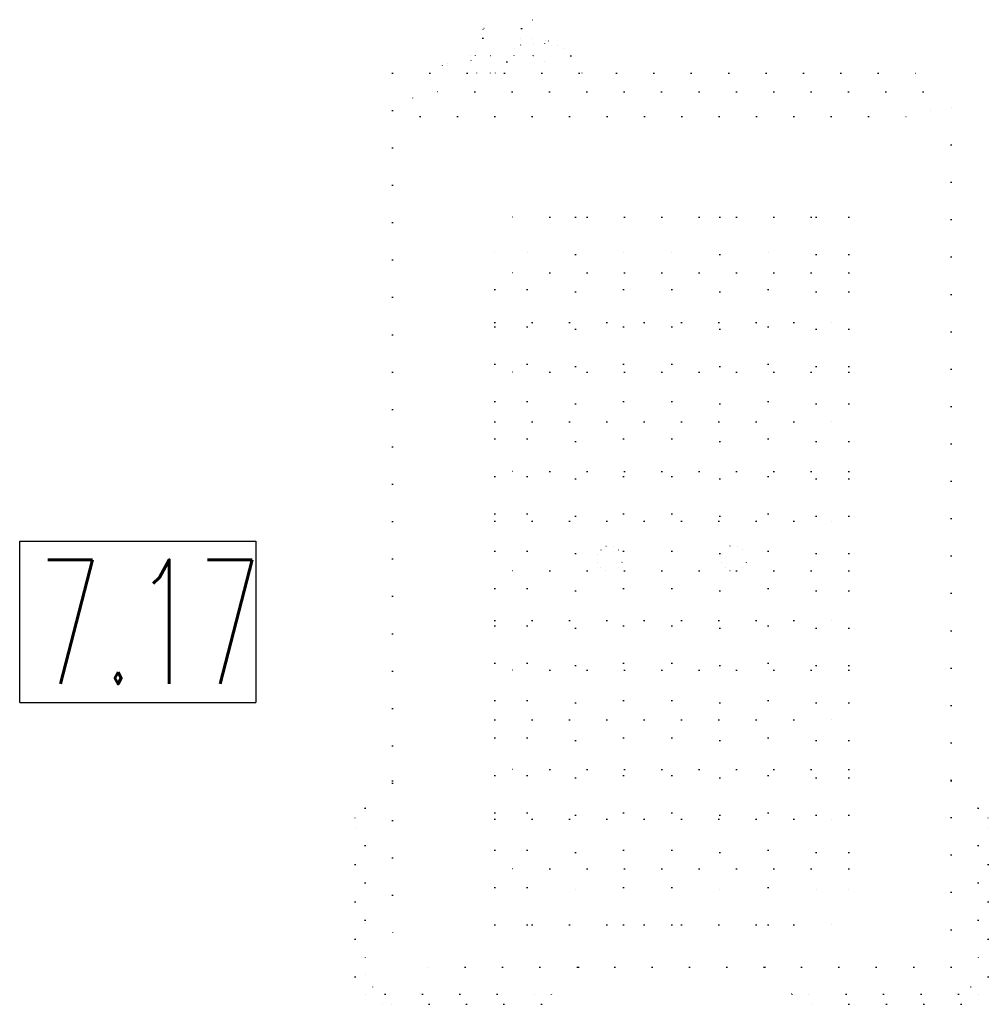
# Model space of a CAD drawing. Header units: millimetres. Extents: x 0 to 40100, y 0 to 29075.
# Tile 9 of 119: x 11049 to 11829, y 13378 to 14171. Entities that reach past the tile are written whole.
import ezdxf

# ---------------------------------------------------------------- set-up
doc = ezdxf.new("R2010")
doc.units = ezdxf.units.MM
doc.header["$MEASUREMENT"] = 0
doc.linetypes.add('AUSGEZOGEN', pattern=[0, 0])
doc.linetypes.add('PUNKTIERT', pattern=[30, 0, -30])
doc.layers.get('0').update_dxf_attribs({"linetype": 'CONTINUOUS'})
doc.layers.add('ibmp_KT_Einrichtung', color=7, linetype='AUSGEZOGEN', true_color=0x000080)
doc.layers.add('IBMP_KT_POS-NUMMERN', color=7, linetype='AUSGEZOGEN', true_color=0xff8c55)
doc.styles.get("Standard").update_dxf_attribs({"font": 'TXT.SHX'})

# ---------------------------------------------------------------- blocks, each defined once
blk = doc.blocks.new('BLOCK_00367')
at = {"layer": 'ibmp_KT_Einrichtung', "color": 0, "linetype": 'PUNKTIERT', "true_color": 0x000000}
for p, q in [((11462.1, 14171.1), (11462.1, 14154.1)), ((11462.1, 14171.1), (11472.1, 14171.1)), ((11472.1, 14154.1), (11472.1, 14171.1)), ((11416.1, 14142.1), (11416.1, 14163.1)), ((11453.1, 14164.1), (11422.1, 14164.1)), ((11422.1, 14163.1), (11422.1, 14142.1)), ((11454.1, 14164.1), (11472.1, 14164.1)), ((11422.1, 14156.1), (11453.1, 14156.1)), ((11462.1, 14156.1), (11454.1, 14156.1)), ((11447.1, 14147.9), (11452.42, 14150.7)), ((11447.1, 14142.1), (11447.1, 14147.9)), ((11452.42, 14150.7), (11459.22, 14154.1)), ((11474.98, 14154.1), (11459.22, 14154.1)), ((11462.43, 14152.1), (11471.77, 14152.1)), ((11462.43, 14142.1), (11462.43, 14152.1)), ((11471.77, 14152.1), (11471.77, 14142.1)), ((11474.98, 14154.1), (11481.78, 14150.7)), ((11481.78, 14150.7), (11487.1, 14147.9)), ((11487.1, 14147.9), (11487.1, 14142.1)), ((11428.1, 14142.1), (11412.1, 14142.1)), ((11412.1, 14142.1), (11412.1, 14138.1)), ((11428.1, 14128.1), (11428.1, 14142.1)), ((11492.77, 14142.1), (11441.43, 14142.1)), ((11441.43, 14137.1), (11441.43, 14142.1)), ((11492.77, 14142.1), (11492.77, 14137.1)), ((11389.1, 14134.1), (11389.1, 14128.1)), ((11389.1, 14134.1), (11417.1, 14134.1)), ((11412.43, 14138.1), (11393.77, 14138.1)), ((11393.77, 14134.1), (11393.77, 14138.1)), ((11393.77, 14136.1), (11412.43, 14136.1)), ((11412.43, 14138.1), (11412.43, 14134.1)), ((11417.1, 14128.1), (11417.1, 14134.1)), ((11432.1, 14128.1), (11441.43, 14137.1)), ((11441.43, 14137.1), (11492.77, 14137.1)), ((11502.1, 14128.1), (11492.77, 14137.1)), ((11349.1, 14128.1), (11349.1, 13408.1)), ((11349.1, 14128.1), (11799.1, 14128.1)), ((11799.1, 13408.1), (11799.1, 14128.1)), ((11365.4, 14108.1), (11364.1, 14105.7)), ((11776.7, 14113.1), (11371.5, 14113.1)), ((11782.8, 14098.1), (11784.1, 14100.5)), ((11371.5, 14093.1), (11776.7, 14093.1)), ((11431.54, 13442.1), (11431.54, 14012.1)), ((11716.66, 14012.1), (11431.54, 14012.1)), ((11457.72, 13442.1), (11457.72, 14012.1)), ((11496.51, 14012.1), (11496.51, 13442.1)), ((11535.31, 13442.1), (11535.31, 14012.1)), ((11574.1, 13442.1), (11574.1, 14012.1)), ((11612.89, 14012.1), (11612.89, 13442.1)), ((11651.69, 13442.1), (11651.69, 14012.1)), ((11690.48, 14012.1), (11690.48, 13442.1)), ((11716.66, 14012.1), (11716.66, 13442.1)), ((11716.66, 13967.1), (11431.54, 13967.1)), ((11431.54, 13927.1), (11716.66, 13927.1)), ((11716.66, 13887.1), (11431.54, 13887.1)), ((11431.54, 13847.1), (11716.66, 13847.1)), ((11716.66, 13807.1), (11431.54, 13807.1)), ((11431.54, 13767.1), (11716.66, 13767.1)), ((11514.1, 13740.1), (11517.1, 13744.1)), ((11517.1, 13744.1), (11521.1, 13747.1)), ((11521.1, 13747.1), (11527.1, 13747.1)), ((11527.1, 13747.1), (11531.1, 13744.1)), ((11531.1, 13744.1), (11534.1, 13740.1)), ((11614.1, 13740.1), (11617.1, 13744.1)), ((11621.1, 13747.1), (11617.1, 13744.1)), ((11621.1, 13747.1), (11627.1, 13747.1)), ((11627.1, 13747.1), (11631.1, 13744.1)), ((11631.1, 13744.1), (11634.1, 13740.1)), ((11514.1, 13734.1), (11514.1, 13740.1)), ((11534.1, 13734.1), (11534.1, 13740.1)), ((11614.1, 13734.1), (11614.1, 13740.1)), ((11634.1, 13734.1), (11634.1, 13740.1)), ((11716.66, 13727.1), (11431.54, 13727.1)), ((11517.1, 13730.1), (11514.1, 13734.1)), ((11521.1, 13727.1), (11517.1, 13730.1)), ((11531.1, 13730.1), (11527.1, 13727.1)), ((11534.1, 13734.1), (11531.1, 13730.1)), ((11617.1, 13730.1), (11614.1, 13734.1)), ((11621.1, 13727.1), (11617.1, 13730.1)), ((11631.1, 13730.1), (11627.1, 13727.1)), ((11634.1, 13734.1), (11631.1, 13730.1)), ((11431.54, 13687.1), (11716.66, 13687.1)), ((11716.66, 13647.1), (11431.54, 13647.1)), ((11431.54, 13607.1), (11716.66, 13607.1)), ((11716.66, 13567.1), (11431.54, 13567.1)), ((11349.1, 13558.1), (11327.14, 13536.14)), ((11799.1, 13558.1), (11821.06, 13536.14)), ((11319.1, 13528.1), (11327.14, 13536.14)), ((11327.14, 13536.14), (11327.14, 13402.5)), ((11821.06, 13536.14), (11821.06, 13402.5)), ((11829.1, 13528.1), (11821.06, 13536.14)), ((11319.1, 13400.34), (11319.1, 13528.1)), ((11431.54, 13527.1), (11716.66, 13527.1)), ((11829.1, 13400.34), (11829.1, 13528.1)), ((11716.66, 13487.1), (11431.54, 13487.1)), ((11431.54, 13442.1), (11716.66, 13442.1)), ((11327.14, 13402.5), (11333.13, 13392.12)), ((11799.1, 13408.1), (11349.1, 13408.1)), ((11499.1, 13408.1), (11477.14, 13386.14)), ((11649.1, 13408.1), (11671.06, 13386.14)), ((11815.07, 13392.12), (11821.06, 13402.5)), ((11327.24, 13386.24), (11319.1, 13400.34)), ((11820.96, 13386.24), (11829.1, 13400.34)), ((11327.24, 13386.24), (11327.4, 13385.96)), ((11341.03, 13378.1), (11327.4, 13385.96)), ((11333.13, 13392.12), (11333.29, 13391.84)), ((11333.29, 13391.84), (11343.19, 13386.14)), ((11343.19, 13386.14), (11477.14, 13386.14)), ((11477.14, 13386.14), (11469.1, 13378.1)), ((11671.06, 13386.14), (11679.1, 13378.1)), ((11805.01, 13386.14), (11671.06, 13386.14)), ((11814.91, 13391.84), (11805.01, 13386.14)), ((11807.17, 13378.1), (11820.8, 13385.96)), ((11815.07, 13392.12), (11814.91, 13391.84)), ((11820.96, 13386.24), (11820.8, 13385.96)), ((11469.1, 13378.1), (11341.03, 13378.1)), ((11807.17, 13378.1), (11679.1, 13378.1))]:
    blk.add_line(p, q, dxfattribs=at)
at = {"color": 0, "true_color": 0x000000}
blk.add_attdef('', (0, 0), '', height=1, dxfattribs=at)

msp = doc.modelspace()

# ---------------------------------------------------------------- linework, layer by layer
at = {"layer": 'IBMP_KT_POS-NUMMERN', "color": 0, "linetype": 'AUSGEZOGEN', "true_color": 0x000000}
for p, q in [((11048.96, 13751.1), (11239.24, 13751.1)), ((11048.96, 13621.1), (11048.96, 13751.1)), ((11239.24, 13751.1), (11239.24, 13621.1)), ((11048.96, 13621.1), (11239.24, 13621.1))]:
    msp.add_line(p, q, dxfattribs=at)

# ---------------------------------------------------------------- block references
at = {"layer": 'ibmp_KT_Einrichtung', "color": 0, "true_color": 0x000000}
msp.add_blockref('BLOCK_00367', (0, 0), dxfattribs=at)

# ---------------------------------------------------------------- texts
at = {"layer": 'IBMP_KT_POS-NUMMERN', "color": 0, "true_color": 0x000000, "width": 0.6}
msp.add_text('7.17', height=100, dxfattribs=at).set_placement((11063.96, 13636.1))

doc.saveas('drawing.dxf')
